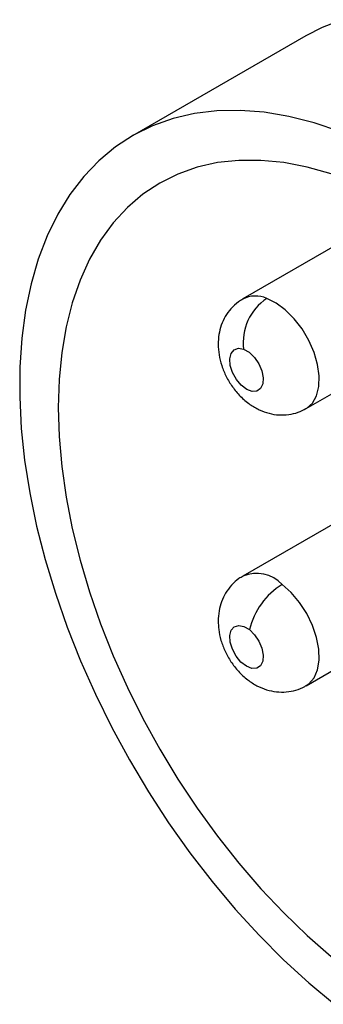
# Model space of a CAD drawing. Header units: inches. Extents: x 0 to 33, y 0 to 25.5.
# Tile 5 of 9: x 25.3 to 26, y 18.8 to 21.2. Entities that reach past the tile are written whole.
import ezdxf

# ---------------------------------------------------------------- set-up
doc = ezdxf.new("R2010")
doc.units = ezdxf.units.IN
doc.header["$LTSCALE"] = 3
doc.header["$MEASUREMENT"] = 0

msp = doc.modelspace()

# ---------------------------------------------------------------- linework, layer by layer
for p, q in [((25.991113, 21.203744), (25.559611, 20.954643)), ((26.23364, 20.778923), (25.834243, 20.548356)), ((25.991711, 20.275584), (26.505899, 20.572419)), ((26.402223, 20.18655), (25.834243, 19.858663)), ((25.991711, 19.585892), (26.870141, 20.092998))]:
    msp.add_line(p, q)
at = {"flags": 128}
for points in [[(26.081484, 21.243559), (26.031642, 21.224498), (25.991113, 21.203744)], [(26.075492, 20.965183), (26.011657, 20.986788), (25.948867, 21.002818), (25.887411, 21.013199), (25.827573, 21.017883), (25.76963, 21.016849), (25.713849, 21.0101), (25.660488, 20.997669), (25.609794, 20.979612), (25.562001, 20.956013), (25.51733, 20.926982), (25.475986, 20.892652), (25.438162, 20.853181), (25.404031, 20.808753), (25.373752, 20.759572), (25.347464, 20.705866), (25.325289, 20.647883), (25.307329, 20.58589), (25.293667, 20.520174), (25.284366, 20.451039), (25.27947, 20.378804), (25.279001, 20.303802), (25.282961, 20.226381), (25.291331, 20.146898), (25.304074, 20.06572), (25.32113, 19.983222), (25.34242, 19.899785), (25.367846, 19.815795), (25.397291, 19.731639), (25.430619, 19.647707), (25.467675, 19.564387), (25.508288, 19.482062), (25.552272, 19.401114), (25.599421, 19.321917), (25.64952, 19.244836), (25.702336, 19.170227), (25.757625, 19.098436), (25.815133, 19.029793), (25.874592, 18.964617), (25.935729, 18.903207), (25.998261, 18.845848), (26.061899, 18.792805)], [(26.05426, 20.859713), (25.994569, 20.876579), (25.936116, 20.887857), (25.8792, 20.89349), (25.824111, 20.893449), (25.77113, 20.887734), (25.720526, 20.876375), (25.672557, 20.859429), (25.627469, 20.836982), (25.58549, 20.809149), (25.546834, 20.776072), (25.5117, 20.73792), (25.480264, 20.694886), (25.452689, 20.64719), (25.429113, 20.595076), (25.409658, 20.538808), (25.394423, 20.478673), (25.383485, 20.414979), (25.3769, 20.348048), (25.374701, 20.278224)], [(25.991583, 20.275511), (25.993079, 20.276402), (26.007412, 20.289312), (26.017617, 20.307583), (26.023249, 20.330415), (26.024061, 20.356812), (26.020019, 20.38562), (26.011298, 20.415579), (25.99828, 20.445381), (25.981534, 20.473722), (25.961792, 20.499365), (25.939916, 20.521188), (25.916863, 20.538237), (25.89364, 20.549768)], [(25.836129, 20.423467), (25.849875, 20.415677), (25.862917, 20.403132), (25.873841, 20.387191), (25.881465, 20.369581), (25.884962, 20.352211), (25.883953, 20.336963), (25.878547, 20.325489), (25.86933, 20.319032), (25.857301, 20.318294), (25.843764, 20.323352), (25.830184, 20.33366), (25.818035, 20.3481), (25.808633, 20.365108), (25.802995, 20.38284), (25.801734, 20.399374), (25.804986, 20.41292), (25.812399, 20.422009), (25.823169, 20.425657), (25.836129, 20.423467)], [(25.374701, 20.278224), (25.3769, 20.20586), (25.383485, 20.131327), (25.394423, 20.055003), (25.409658, 19.977278), (25.429113, 19.898548), (25.452689, 19.819214), (25.480264, 19.73968), (25.5117, 19.660352), (25.546834, 19.581633), (25.58549, 19.503926), (25.627469, 19.427625), (25.672557, 19.353121), (25.720526, 19.280791), (25.77113, 19.211006), (25.824111, 19.14412), (25.8792, 19.080474), (25.936116, 19.020394), (25.994569, 18.964184), (26.05426, 18.912131)], [(25.991831, 19.585961), (25.99828, 19.590377), (26.011298, 19.605149), (26.020019, 19.625039), (26.024061, 19.64918), (26.023249, 19.676515), (26.017617, 19.70585), (26.007412, 19.735903), (25.993079, 19.765361), (25.975246, 19.792935), (25.954692, 19.817422), (25.932314, 19.83775)], [(25.850631, 19.725402), (25.863591, 19.712628), (25.874361, 19.696546), (25.881774, 19.678899), (25.885026, 19.661599), (25.883765, 19.64652), (25.878127, 19.635296), (25.868725, 19.629145), (25.856576, 19.628732), (25.842996, 19.634102), (25.829459, 19.644674), (25.81743, 19.659301), (25.808213, 19.676399), (25.802807, 19.694114), (25.801798, 19.710528), (25.805295, 19.723861), (25.812919, 19.732668), (25.823843, 19.735996), (25.836885, 19.733483), (25.850631, 19.725402)]]:
    msp.add_lwpolyline(points, dxfattribs=at)
for centre, radius, start, end in [((25.865419, 20.487035), 0.068789, 65.778721, 116.976134), ((25.96748, 20.4399), 0.132375, 123.904153, 187.131325), ((25.86811, 19.777127), 0.088302, 43.356962, 112.496155), ((26.026767, 19.68321), 0.181119, 121.432947, 166.529061)]:
    msp.add_arc(centre, radius, start, end)
for points, knots in [([(25.834552, 20.547689), (25.830684, 20.545617), (25.819426, 20.539589), (25.804338, 20.524824), (25.789936, 20.50515), (25.779934, 20.483261), (25.77399, 20.459859), (25.772104, 20.435033), (25.774401, 20.408926), (25.781118, 20.381961), (25.792331, 20.355032), (25.807889, 20.329221), (25.827661, 20.30551), (25.850299, 20.286154), (25.874541, 20.271976), (25.898898, 20.263106), (25.923726, 20.259051), (25.948358, 20.260035), (25.971459, 20.265166), (25.9849, 20.272443), (25.991179, 20.275842)], [0, 0, 0, 0, 0.0288122, 0.08384255, 0.13696506, 0.18931547, 0.24206539, 0.29647082, 0.35366799, 0.41403288, 0.47658364, 0.54036638, 0.60604287, 0.67468827, 0.73416351, 0.79096541, 0.84588036, 0.89976395, 0.95317723, 1, 1, 1, 1]), ([(25.834776, 19.85813), (25.831337, 19.856348), (25.820438, 19.850698), (25.805523, 19.83642), (25.790787, 19.816933), (25.780552, 19.795159), (25.774001, 19.771506), (25.773206, 19.754962), (25.772794, 19.746384)], [0, 0, 0, 0, 0.08602484, 0.27272588, 0.45274081, 0.62987287, 0.80806659, 1, 1, 1, 1]), ([(25.772794, 19.746384), (25.773062, 19.73953), (25.773689, 19.723527), (25.779287, 19.698262), (25.789501, 19.671138), (25.804153, 19.644989), (25.822999, 19.620749), (25.844881, 19.60053), (25.868598, 19.58525), (25.89277, 19.575162), (25.917502, 19.569949), (25.942344, 19.569505), (25.966263, 19.574391), (25.98313, 19.580209), (25.99078, 19.585628), (25.991818, 19.586364)], [0, 0, 0, 0, 0.064013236, 0.149481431, 0.237555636, 0.327425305, 0.419697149, 0.515774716, 0.600915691, 0.682192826, 0.760455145, 0.836995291, 0.912705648, 0.988150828, 1, 1, 1, 1])]:
    msp.add_open_spline(points, degree=3, knots=knots)

doc.saveas('drawing.dxf')
